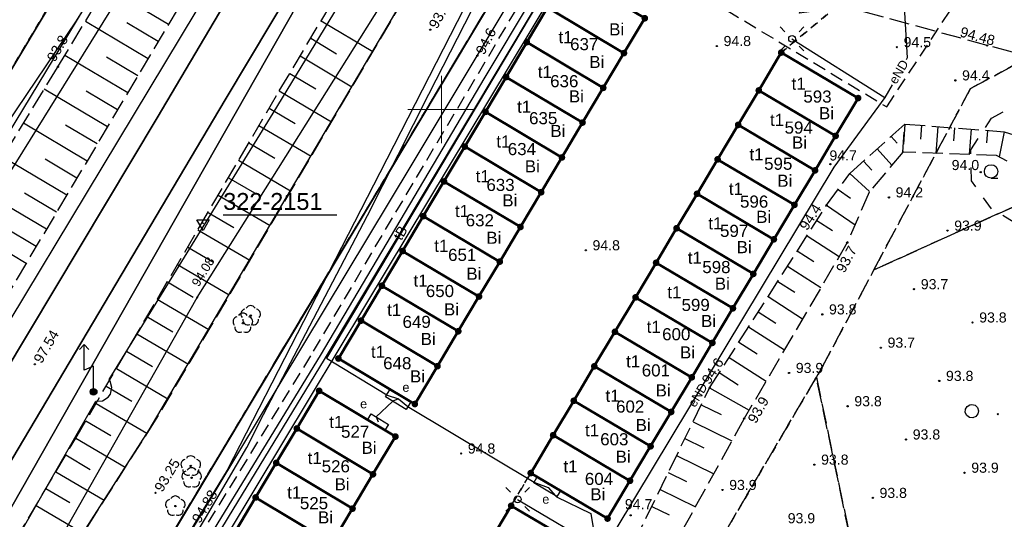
# Model space of a CAD drawing. Extents: x 7487544 to 7487849, y 5781015 to 5781265.
# Tile 8 of 13: x 7487619 to 7487692, y 5781170 to 5781207. Entities that reach past the tile are written whole.
import ezdxf

# ---------------------------------------------------------------- set-up
doc = ezdxf.new("R2010")
doc.units = 0
doc.header["$MEASUREMENT"] = 0
for name, pattern in [('4001', [0]), ('4002', [2, 1, -1]), ('4003', [3, 2, -1]), ('4004', [4, 3, -1]), ('4010', [5, 3, -2]), ('4216', [0]), ('4511', [4, 3, -1]), ('4521', [0]), ('4751', [0]), ('4761', [0]), ('4764', [3, 2, -1])]:
    doc.linetypes.add(name, pattern=pattern)
doc.layers.get('0').update_dxf_attribs({"linetype": 'CONTINUOUS'})
for name, color, linetype in [('1114', 7, 'CONTINUOUS'), ('1246', 7, 'CONTINUOUS'), ('1361', 7, 'CONTINUOUS'), ('1363', 250, 'CONTINUOUS'), ('1422', 104, 'CONTINUOUS'), ('1434', 7, 'CONTINUOUS'), ('1526', 7, 'CONTINUOUS'), ('1756', 40, 'CONTINUOUS'), ('1811', 7, 'CONTINUOUS'), ('1812', 7, 'CONTINUOUS'), ('4511', 7, 'CONTINUOUS'), ('4521', 7, 'CONTINUOUS'), ('4751', 40, 'CONTINUOUS'), ('4761', 1, 'CONTINUOUS'), ('4764', 1, 'CONTINUOUS'), ('5214', 130, 'CONTINUOUS'), ('5216', 7, 'CONTINUOUS'), ('5220', 82, 'CONTINUOUS'), ('5230', 104, 'CONTINUOUS'), ('5310', 7, 'CONTINUOUS'), ('5434', 104, 'CONTINUOUS'), ('5515', 7, 'CONTINUOUS'), ('5722', 14, 'CONTINUOUS'), ('5763', 1, 'CONTINUOUS'), ('5852', 8, 'CONTINUOUS'), ('6110', 7, 'CONTINUOUS'), ('6216', 7, 'CONTINUOUS'), ('6230', 7, 'CONTINUOUS'), ('6302', 7, 'CONTINUOUS'), ('6751', 7, 'CONTINUOUS'), ('6760', 7, 'CONTINUOUS'), ('6761', 7, 'CONTINUOUS'), ('6801', 7, 'CONTINUOUS'), ('6802', 7, 'CONTINUOUS')]:
    doc.layers.add(name, color=color, linetype=linetype)
doc.styles.get("Standard").update_dxf_attribs({"font": 'arial.ttf'})

# ---------------------------------------------------------------- blocks, each defined once
blk = doc.blocks.new('1363')
at = {"layer": '1363', "color": 250, "linetype": 'Continuous'}
for p, q in [((-1.06, 1.06), (-1.77, 1.77)), ((1.06, 1.06), (1.77, 1.77)), ((-1.06, -1.06), (-1.77, -1.77)), ((1.06, -1.06), (1.77, -1.77))]:
    blk.add_line(p, q, dxfattribs=at)
blk.add_circle((0, 0), 0.5, dxfattribs=at)
blk = doc.blocks.new('1361')
at = {"layer": '1361', "color": 7, "linetype": 'Continuous'}
blk.add_circle((0, 0), 0.5, dxfattribs=at)
blk = doc.blocks.new('1756')
at = {"layer": '1756', "color": 40, "linetype": 'Continuous'}
blk.add_circle((0, 0), 0.09, dxfattribs=at)
blk = doc.blocks.new('1526')
at = {"true_color": 0xfefefe}
h = blk.add_hatch(color=7, dxfattribs=at)
h.dxf.hatch_style = 1
edge = h.paths.add_edge_path()
edge.add_arc((0, 0), 0.5, 0, 360)
for p, q in [((-1.4, 7), (-2.11, 6.29)), ((0, 3.8), (-1.4, 3.2))]:
    blk.add_line(p, q)
for points in [[(-1.4, 7), (-0.69, 6.29)], [(-1.4, 3.2), (-1.4, 7)], [(0, 0), (0, 3.8)]]:
    blk.add_lwpolyline(points)
blk.add_circle((0, 0), 0.5)
blk = doc.blocks.new('1811')
at = {"layer": '1811', "color": 7, "linetype": 'Continuous'}
blk.add_circle((0, 0), 0.09, dxfattribs=at)
blk = doc.blocks.new('1422')
at = {"layer": '1422', "color": 96, "linetype": 'Continuous', "true_color": 0x008000}
blk.add_circle((0, 0), 0.1, dxfattribs=at)
for centre, start, end in [((0, 0.75), 30.19, 149.77), ((-0.71, 0.23), 102.5, 221.75), ((0.71, 0.23), 318.3, 77.49), ((-0.44, -0.61), 174.33, 293.45), ((0.44, -0.61), 246.24, 5.74)]:
    blk.add_arc(centre, 0.75, start, end, dxfattribs=at)
blk = doc.blocks.new('1434')
at = {"layer": '1434', "color": 0, "linetype": 'Continuous'}
blk.add_line((0, -1), (1, -1), dxfattribs=at)
blk.add_circle((0, 0), 1, dxfattribs=at)
blk = doc.blocks.new('1246')
at = {"linetype": 'Continuous', "true_color": 0xfeffff}
h = blk.add_hatch(color=7, dxfattribs=at)
h.dxf.hatch_style = 1
h.paths.add_polyline_path([(-0.25, 0, 1), (0.25, 0, 1)])
at = {"linetype": 'Continuous', "lineweight": 0}
h = blk.add_hatch(color=0, dxfattribs=at)
edge = h.paths.add_edge_path()
edge.add_arc((0, 0), 0.045, 0, 360)
blk = doc.blocks.new('1812')
at = {"layer": '1812', "color": 7, "linetype": 'Continuous'}
blk.add_circle((0, 0), 0.09, dxfattribs=at)
blk = doc.blocks.new('1114')
at = {"layer": '1114', "color": 7, "linetype": 'Continuous'}
for p, q in [((-0.91, 0.52), (0.91, 0.52)), ((0, -1.05), (-0.91, 0.52)), ((0.91, 0.52), (0, -1.05))]:
    blk.add_line(p, q, dxfattribs=at)
blk.add_circle((0, 0), 0.05, dxfattribs=at)
blk.add_arc((0, 0), 1.25, 90, 90, dxfattribs=at)

msp = doc.modelspace()

# ---------------------------------------------------------------- linework, layer by layer
at = {"linetype": 'Continuous', "lineweight": 18, "ltscale": 0.5}
for points in [[(7487650, 5781197.5), (7487650, 5781200), (7487650, 5781202.5)], [(7487647.5, 5781200), (7487650, 5781200), (7487652.5, 5781200)]]:
    msp.add_lwpolyline(points, dxfattribs=at)
at = {"layer": '4511', "color": 7, "linetype": '4511', "ltscale": 0.5}
msp.add_lwpolyline([(7487698.21, 5781202.689), (7487690.545, 5781204.763), (7487680.005, 5781207.635), (7487676.587, 5781207.145), (7487680.394, 5781215.013), (7487682.141, 5781212.084), (7487688.392, 5781209.549), (7487694.966, 5781209.043)], dxfattribs=at)
at = {"layer": '4521', "color": 7, "linetype": '4521', "lineweight": 35}
for points in [[(7487660.086, 5781251.871), (7487649.08, 5781233.379), (7487640.846, 5781219.648), (7487628.857, 5781199.373), (7487585.03, 5781126.203), (7487557.347, 5781079.738)], [(7487664.53, 5781251.896), (7487663.386, 5781249.982), (7487633.91, 5781200.711), (7487604.384, 5781151.011), (7487585.996, 5781120.608), (7487579.39, 5781109.219), (7487559.534, 5781076.173)]]:
    msp.add_lwpolyline(points, dxfattribs=at)
at = {"layer": '4751', "color": 30, "linetype": '4751', "true_color": 0xff9100}
for points in [[(7487562.711, 5781072.775), (7487579.318, 5781099.625), (7487588.965, 5781113.316), (7487610.277, 5781148.081), (7487631.831, 5781186.04), (7487651.053, 5781216.604), (7487668.994, 5781246.81), (7487672.033, 5781251.772)], [(7487609.301, 5781170.063), (7487609.765, 5781170.846), (7487631.77, 5781207.273), (7487642.516, 5781225.341), (7487651.409, 5781240.214), (7487658.284, 5781251.73)], [(7487583.267, 5781083.903), (7487600.972, 5781115.056), (7487614.96, 5781138.247), (7487621.2, 5781148.481), (7487626.874, 5781157.683), (7487634.151, 5781169.722), (7487641.306, 5781181.443), (7487662.373, 5781216.628), (7487673.625, 5781235.315), (7487678.867, 5781244.046), (7487683.31, 5781251.585)], [(7487590.392, 5781095.702), (7487594.927, 5781103.439), (7487604.733, 5781119.482), (7487627.917, 5781158.174), (7487644.366, 5781185.497), (7487664.341, 5781218.674), (7487664.776, 5781219.407)]]:
    msp.add_lwpolyline(points, dxfattribs=at)
at = {"layer": '4761', "color": 1, "linetype": '4761'}
for points in [[(7487585.339, 5781111.651), (7487601.955, 5781139.376), (7487624.317, 5781178.347), (7487624.811, 5781178.377), (7487625.229, 5781178.642), (7487625.39, 5781178.87), (7487625.5, 5781179.352), (7487625.364, 5781179.828), (7487625.285, 5781179.943), (7487637.495, 5781199.739), (7487648.846, 5781218.426), (7487662.086, 5781240.401), (7487668.905, 5781251.823)], [(7487553.413, 5781089.236), (7487558.241, 5781097.561), (7487565.898, 5781111.262), (7487570.546, 5781119.352), (7487578.093, 5781131.823), (7487587.949, 5781148.265), (7487595.976, 5781161.777), (7487605.653, 5781178.481), (7487610.002, 5781186.333), (7487613.151, 5781192.234), (7487622.868, 5781206.584), (7487625.607, 5781211.024), (7487628.575, 5781215.953), (7487632.503, 5781223.271), (7487636.541, 5781228.94), (7487642.099, 5781237.838), (7487650.93, 5781251.067)], [(7487620.889, 5781150.546), (7487623.974, 5781155.568), (7487632.464, 5781169.654), (7487635.52, 5781174.907), (7487636.765, 5781177.356), (7487644.49, 5781192.133), (7487649.045, 5781201.133), (7487660.786, 5781224.084), (7487663.728, 5781229.56), (7487667.704, 5781236.905), (7487675.539, 5781251.714)], [(7487625.651, 5781156.646), (7487628.085, 5781160.65), (7487641.001, 5781181.743), (7487653.229, 5781202.392), (7487660.116, 5781213.909), (7487661.079, 5781215.752), (7487663.495, 5781220.076), (7487667.169, 5781226.215), (7487671.271, 5781233.077), (7487671.484, 5781233.234), (7487676.361, 5781241.484), (7487676.5, 5781241.605), (7487682.44, 5781251.599)], [(7487585.245, 5781143.719), (7487616.011, 5781195.284), (7487625.214, 5781210.474), (7487636.979, 5781231.775), (7487647.496, 5781249.79), (7487647.669, 5781250.074)], [(7487669.383, 5781241.205), (7487662.372, 5781228.299), (7487658.477, 5781220.849), (7487645.397, 5781195.287), (7487634.052, 5781173.219), (7487625.55, 5781159.259), (7487616.625, 5781144.537), (7487611.387, 5781136.003), (7487606.912, 5781128.629), (7487600.642, 5781117.84)], [(7487590.592, 5781150.834), (7487605.014, 5781174.581), (7487635.333, 5781223.351), (7487644.675, 5781239.077)], [(7487662.729, 5781217.593), (7487660.507, 5781213.563), (7487641.44, 5781181.524), (7487645.925, 5781178.82), (7487645.961, 5781178.798), (7487646.785, 5781178.502), (7487647.498, 5781177.943), (7487647.566, 5781177.89), (7487656.874, 5781172.321), (7487656.923, 5781172.292), (7487657.052, 5781172.245), (7487657.916, 5781171.933), (7487658.457, 5781171.314), (7487658.508, 5781171.256), (7487658.546, 5781171.238), (7487661.085, 5781170.01), (7487661.635, 5781166.651)], [(7487687.495, 5781213.059), (7487684.322, 5781208.487), (7487684.594, 5781203.834), (7487684.518, 5781203.7)], [(7487676.038, 5781205.251), (7487682.932, 5781200.893)], [(7487683.471, 5781201.846), (7487682.932, 5781200.893), (7487679.145, 5781195.713), (7487661.635, 5781166.651), (7487647.579, 5781142.994), (7487646.364, 5781140.951), (7487630.318, 5781114.151), (7487625.244, 5781105.494)], [(7487646.785, 5781178.502), (7487646.381, 5781178.339), (7487646.353, 5781178.328), (7487645.134, 5781177.182), (7487645.126, 5781177.175), (7487645.282, 5781176.798)], [(7487655.647, 5781171.049), (7487662.011, 5781167.27)]]:
    msp.add_lwpolyline(points, dxfattribs=at)
at = {"layer": '4764', "color": 1, "linetype": '4764', "ltscale": 0.5}
msp.add_lwpolyline([(7487627.974, 5781161.676), (7487640.49, 5781182.051), (7487646.598, 5781192.37), (7487659.652, 5781214.325), (7487683.081, 5781200.198), (7487688.299, 5781208.117), (7487688.548, 5781212.457), (7487691.118, 5781214.237), (7487693.207, 5781217.727), (7487700.504, 5781230.166), (7487703.672, 5781235.046), (7487703.962, 5781236.036), (7487704.672, 5781237.186), (7487705.831, 5781238.376), (7487707.331, 5781240.676), (7487708.57, 5781243.356), (7487713.339, 5781251.088)], dxfattribs=at)
at = {"layer": '5214', "color": 7, "linetype": '4010', "lineweight": 35, "ltscale": 0.5}
for points in [[(7487679.81, 5781251.643), (7487667.23, 5781230.64), (7487587.4, 5781097.42), (7487569.383, 5781067.434)], [(7487569.383, 5781067.434), (7487587.4, 5781097.42), (7487667.23, 5781230.64), (7487679.81, 5781251.643)]]:
    msp.add_lwpolyline(points, dxfattribs=at)
at = {"layer": '5216', "color": 7, "linetype": '4216'}
for points in [[(7487664.351, 5781251.899), (7487562.516, 5781072.984)], [(7487562.516, 5781072.984), (7487664.351, 5781251.899)], [(7487764.501, 5781247.902), (7487714.69, 5781161.49), (7487712.48, 5781162.76), (7487652.99, 5781059.7), (7487651.02, 5781060.84), (7487606.7, 5781086.33), (7487596.48, 5781092.21), (7487590.35, 5781095.73), (7487587.4, 5781097.42), (7487667.23, 5781230.64), (7487679.81, 5781251.643)], [(7487679.81, 5781251.643), (7487667.23, 5781230.64), (7487587.4, 5781097.42)], [(7487645.775, 5781249.316), (7487643.15, 5781244.94), (7487591.07, 5781158), (7487552.698, 5781093.761)], [(7487552.698, 5781093.761), (7487591.07, 5781158), (7487643.15, 5781244.94), (7487645.775, 5781249.316)], [(7487665.1, 5781206.78), (7487663.55, 5781204.19), (7487657.87, 5781207.58), (7487659.42, 5781210.17), (7487665.1, 5781206.78)], [(7487663.55, 5781204.19), (7487662.01, 5781201.61), (7487656.33, 5781205), (7487657.87, 5781207.58), (7487663.55, 5781204.19)], [(7487662.01, 5781201.61), (7487660.47, 5781199.03), (7487654.79, 5781202.41), (7487656.33, 5781205), (7487662.01, 5781201.61)], [(7487680.95, 5781200.85), (7487679.28, 5781198.04), (7487673.57, 5781201.42), (7487675.24, 5781204.23), (7487680.95, 5781200.85)], [(7487660.47, 5781199.03), (7487658.94, 5781196.44), (7487653.26, 5781199.83), (7487654.79, 5781202.41), (7487660.47, 5781199.03)], [(7487679.28, 5781198.04), (7487677.75, 5781195.48), (7487672.04, 5781198.86), (7487673.57, 5781201.42), (7487679.28, 5781198.04)], [(7487658.94, 5781196.44), (7487657.4, 5781193.86), (7487651.72, 5781197.25), (7487653.26, 5781199.83), (7487658.94, 5781196.44)], [(7487677.75, 5781195.48), (7487676.22, 5781192.92), (7487670.51, 5781196.3), (7487672.04, 5781198.86), (7487677.75, 5781195.48)], [(7487655.86, 5781191.28), (7487650.18, 5781194.66), (7487651.72, 5781197.25), (7487657.4, 5781193.86), (7487655.86, 5781191.28)], [(7487676.22, 5781192.92), (7487674.69, 5781190.36), (7487668.98, 5781193.74), (7487670.51, 5781196.3), (7487676.22, 5781192.92)], [(7487655.86, 5781191.28), (7487654.32, 5781188.7), (7487648.64, 5781192.08), (7487650.18, 5781194.66), (7487655.86, 5781191.28)], [(7487674.69, 5781190.36), (7487673.16, 5781187.79), (7487667.46, 5781191.18), (7487668.98, 5781193.74), (7487674.69, 5781190.36)], [(7487654.32, 5781188.7), (7487652.78, 5781186.11), (7487647.1, 5781189.49), (7487648.64, 5781192.08), (7487654.32, 5781188.7)], [(7487673.16, 5781187.79), (7487671.65, 5781185.24), (7487665.94, 5781188.62), (7487667.46, 5781191.18), (7487673.16, 5781187.79)], [(7487652.78, 5781186.11), (7487651.24, 5781183.53), (7487645.56, 5781186.91), (7487647.1, 5781189.49), (7487652.78, 5781186.11)], [(7487671.65, 5781185.24), (7487670.12, 5781182.67), (7487664.41, 5781186.05), (7487665.94, 5781188.62), (7487671.65, 5781185.24)], [(7487651.24, 5781183.53), (7487649.69, 5781180.94), (7487644.01, 5781184.32), (7487645.56, 5781186.91), (7487651.24, 5781183.53)], [(7487670.12, 5781182.67), (7487668.59, 5781180.11), (7487662.88, 5781183.49), (7487664.41, 5781186.05), (7487670.12, 5781182.67)], [(7487649.69, 5781180.94), (7487648.01, 5781178.13), (7487642.33, 5781181.51), (7487644.01, 5781184.32), (7487649.69, 5781180.94)], [(7487668.59, 5781180.11), (7487667.06, 5781177.54), (7487661.35, 5781180.93), (7487662.88, 5781183.49), (7487668.59, 5781180.11)], [(7487667.06, 5781177.54), (7487665.53, 5781174.99), (7487659.82, 5781178.37), (7487661.35, 5781180.93), (7487667.06, 5781177.54)], [(7487646.57, 5781175.71), (7487644.9, 5781172.91), (7487639.24, 5781176.31), (7487640.9, 5781179.11), (7487646.57, 5781175.71)], [(7487665.53, 5781174.99), (7487664, 5781172.43), (7487658.29, 5781175.81), (7487659.82, 5781178.37), (7487665.53, 5781174.99)], [(7487644.9, 5781172.91), (7487643.38, 5781170.36), (7487637.71, 5781173.75), (7487639.24, 5781176.31), (7487644.9, 5781172.91)], [(7487664, 5781172.43), (7487662.33, 5781169.62), (7487656.62, 5781173), (7487658.29, 5781175.81), (7487664, 5781172.43)], [(7487643.38, 5781170.36), (7487641.85, 5781167.8), (7487636.18, 5781171.19), (7487637.71, 5781173.75), (7487643.38, 5781170.36)], [(7487641.85, 5781167.8), (7487640.32, 5781165.24), (7487634.65, 5781168.63), (7487636.18, 5781171.19), (7487641.85, 5781167.8)], [(7487660.88, 5781167.19), (7487659.24, 5781164.44), (7487653.53, 5781167.82), (7487655.17, 5781170.57), (7487660.88, 5781167.19)]]:
    msp.add_lwpolyline(points, dxfattribs=at)
at = {"layer": '5220', "color": 96, "linetype": '4004', "ltscale": 0.5, "true_color": 0x008000}
for points in [[(7487763.28, 5781182.84), (7487716.91, 5781203.79), (7487682.13, 5781188.1), (7487689.31, 5781201.57), (7487694.25, 5781204.2), (7487725.37, 5781210.61), (7487737.15, 5781212.77), (7487743.95, 5781212.19), (7487757.51, 5781211.01), (7487778.65, 5781209.76), (7487763.28, 5781182.84)], [(7487737.05, 5781136.9), (7487718.6, 5781104.61), (7487690.64, 5781118.05), (7487709.92, 5781151.43), (7487709.14, 5781151.85), (7487714.69, 5781161.49), (7487712.48, 5781162.76), (7487689.76, 5781123.41), (7487677.85, 5781180.13), (7487678.23, 5781180.76), (7487682.13, 5781188.1), (7487716.91, 5781203.79), (7487763.28, 5781182.84), (7487737.05, 5781136.9)], [(7487689.76, 5781123.41), (7487671.81, 5781092.3), (7487647.96, 5781129.34), (7487653.92, 5781139.47), (7487677.85, 5781180.13), (7487689.76, 5781123.41)]]:
    msp.add_lwpolyline(points, dxfattribs=at)
at = {"layer": '5230', "color": 104, "linetype": '4002', "ltscale": 0.5}
for points in [[(7487679.81, 5781251.643), (7487667.23, 5781230.64), (7487659.05, 5781216.99), (7487658.18, 5781215.55), (7487587.4, 5781097.42), (7487569.383, 5781067.434)], [(7487552.698, 5781093.761), (7487591.07, 5781158), (7487643.15, 5781244.94), (7487645.775, 5781249.316)], [(7487645.775, 5781249.316), (7487643.15, 5781244.94), (7487591.07, 5781158), (7487552.698, 5781093.761)], [(7487587.4, 5781097.42), (7487658.18, 5781215.55), (7487658.18, 5781215.55), (7487661.78, 5781214.19), (7487679.35, 5781207.64), (7487675.24, 5781204.23), (7487673.57, 5781201.42), (7487672.04, 5781198.86), (7487670.51, 5781196.3), (7487668.98, 5781193.74), (7487667.46, 5781191.18), (7487665.94, 5781188.62), (7487664.41, 5781186.05), (7487662.88, 5781183.49), (7487661.35, 5781180.93), (7487659.82, 5781178.37), (7487658.29, 5781175.81), (7487656.62, 5781173), (7487655.17, 5781170.57), (7487653.53, 5781167.82)], [(7487653.92, 5781139.47), (7487677.85, 5781180.13), (7487678.23, 5781180.76), (7487682.13, 5781188.1), (7487689.31, 5781201.57), (7487694.25, 5781204.2), (7487725.37, 5781210.61), (7487737.15, 5781212.77), (7487743.95, 5781212.19)], [(7487743.95, 5781212.19), (7487737.15, 5781212.77), (7487725.37, 5781210.61), (7487694.25, 5781204.2), (7487689.31, 5781201.57), (7487682.13, 5781188.1), (7487678.23, 5781180.76), (7487677.85, 5781180.13), (7487653.92, 5781139.47)], [(7487657.4, 5781193.86), (7487655.86, 5781191.28), (7487654.32, 5781188.7), (7487652.78, 5781186.11), (7487651.24, 5781183.53), (7487649.69, 5781180.94), (7487648.01, 5781178.13), (7487642.33, 5781181.51), (7487644.01, 5781184.32), (7487645.56, 5781186.91), (7487647.1, 5781189.49), (7487648.64, 5781192.08), (7487650.18, 5781194.66), (7487651.72, 5781197.25), (7487653.26, 5781199.83), (7487654.79, 5781202.41), (7487656.33, 5781205), (7487657.87, 5781207.58)], [(7487657.87, 5781207.58), (7487656.33, 5781205), (7487654.79, 5781202.41), (7487653.26, 5781199.83), (7487651.72, 5781197.25), (7487650.18, 5781194.66), (7487648.64, 5781192.08), (7487647.1, 5781189.49), (7487645.56, 5781186.91), (7487644.01, 5781184.32), (7487642.33, 5781181.51), (7487648.01, 5781178.13), (7487649.69, 5781180.94), (7487651.24, 5781183.53), (7487652.78, 5781186.11), (7487654.32, 5781188.7), (7487655.86, 5781191.28), (7487657.4, 5781193.86), (7487658.94, 5781196.44), (7487660.47, 5781199.03), (7487662.01, 5781201.61), (7487663.55, 5781204.19), (7487665.1, 5781206.78)], [(7487660.88, 5781167.19), (7487655.17, 5781170.57), (7487656.62, 5781173), (7487662.33, 5781169.62), (7487664, 5781172.43), (7487665.53, 5781174.99), (7487667.06, 5781177.54), (7487668.59, 5781180.11), (7487670.12, 5781182.67), (7487671.65, 5781185.24), (7487673.16, 5781187.79), (7487674.69, 5781190.36), (7487676.22, 5781192.92), (7487677.75, 5781195.48), (7487679.28, 5781198.04), (7487680.95, 5781200.85), (7487675.24, 5781204.23), (7487679.35, 5781207.64)], [(7487665.1, 5781206.78), (7487663.55, 5781204.19), (7487662.01, 5781201.61), (7487660.47, 5781199.03), (7487658.94, 5781196.44), (7487657.4, 5781193.86)], [(7487671.65, 5781185.24), (7487670.12, 5781182.67), (7487668.59, 5781180.11), (7487667.06, 5781177.54), (7487665.53, 5781174.99), (7487664, 5781172.43), (7487662.33, 5781169.62), (7487656.62, 5781173), (7487658.29, 5781175.81), (7487659.82, 5781178.37), (7487661.35, 5781180.93), (7487662.88, 5781183.49), (7487664.41, 5781186.05), (7487665.94, 5781188.62), (7487667.46, 5781191.18), (7487668.98, 5781193.74), (7487670.51, 5781196.3), (7487672.04, 5781198.86), (7487673.57, 5781201.42), (7487675.24, 5781204.23), (7487680.95, 5781200.85), (7487679.28, 5781198.04), (7487677.75, 5781195.48), (7487676.22, 5781192.92), (7487674.69, 5781190.36), (7487673.16, 5781187.79), (7487671.65, 5781185.24)], [(7487634.65, 5781168.63), (7487636.18, 5781171.19), (7487637.71, 5781173.75), (7487639.24, 5781176.31), (7487640.9, 5781179.11), (7487646.57, 5781175.71), (7487644.9, 5781172.91), (7487643.38, 5781170.36), (7487641.85, 5781167.8)], [(7487654.63, 5781156.71), (7487653.09, 5781154.14), (7487651.55, 5781151.56), (7487650.02, 5781148.98), (7487648.48, 5781146.41), (7487646.84, 5781143.66), (7487641.13, 5781147.04), (7487642.77, 5781149.79), (7487644.31, 5781152.36), (7487645.84, 5781154.94), (7487647.38, 5781157.52), (7487648.92, 5781160.09), (7487650.46, 5781162.67), (7487651.99, 5781165.25), (7487653.53, 5781167.82), (7487655.17, 5781170.57), (7487660.88, 5781167.19), (7487659.24, 5781164.44), (7487657.7, 5781161.87), (7487656.17, 5781159.29), (7487654.63, 5781156.71)]]:
    msp.add_lwpolyline(points, dxfattribs=at)
at = {"layer": '5310', "color": 7, "linetype": '4001', "lineweight": 50}
for points in [[(7487665.103, 5781206.777), (7487663.553, 5781204.187), (7487657.873, 5781207.577), (7487659.423, 5781210.166), (7487665.103, 5781206.777)], [(7487663.553, 5781204.187), (7487662.014, 5781201.608), (7487656.334, 5781204.997), (7487657.873, 5781207.577), (7487663.553, 5781204.187)], [(7487662.014, 5781201.608), (7487660.475, 5781199.028), (7487654.795, 5781202.408), (7487656.334, 5781204.997), (7487662.014, 5781201.608)], [(7487680.951, 5781200.848), (7487679.282, 5781198.038), (7487673.572, 5781201.417), (7487675.242, 5781204.227), (7487680.951, 5781200.848)], [(7487660.475, 5781199.028), (7487658.935, 5781196.439), (7487653.256, 5781199.829), (7487654.795, 5781202.408), (7487660.475, 5781199.028)], [(7487679.282, 5781198.038), (7487677.753, 5781195.478), (7487672.043, 5781198.858), (7487673.572, 5781201.417), (7487679.282, 5781198.038)], [(7487658.935, 5781196.439), (7487657.396, 5781193.859), (7487651.716, 5781197.249), (7487653.256, 5781199.829), (7487658.935, 5781196.439)], [(7487677.753, 5781195.478), (7487676.223, 5781192.918), (7487670.514, 5781196.298), (7487672.043, 5781198.858), (7487677.753, 5781195.478)], [(7487657.396, 5781193.859), (7487655.857, 5781191.28), (7487650.177, 5781194.66), (7487651.716, 5781197.249), (7487657.396, 5781193.859)], [(7487676.223, 5781192.918), (7487674.694, 5781190.359), (7487668.984, 5781193.738), (7487670.514, 5781196.298), (7487676.223, 5781192.918)], [(7487655.857, 5781191.28), (7487654.317, 5781188.7), (7487648.638, 5781192.08), (7487650.177, 5781194.66), (7487655.857, 5781191.28)], [(7487674.694, 5781190.359), (7487673.165, 5781187.789), (7487667.455, 5781191.179), (7487668.984, 5781193.738), (7487674.694, 5781190.359)], [(7487654.317, 5781188.7), (7487652.778, 5781186.11), (7487647.098, 5781189.491), (7487648.638, 5781192.08), (7487654.317, 5781188.7)], [(7487673.165, 5781187.789), (7487671.645, 5781185.239), (7487665.936, 5781188.619), (7487667.455, 5781191.179), (7487673.165, 5781187.789)], [(7487652.778, 5781186.11), (7487651.239, 5781183.53), (7487645.559, 5781186.911), (7487647.098, 5781189.491), (7487652.778, 5781186.11)], [(7487671.645, 5781185.239), (7487670.116, 5781182.669), (7487664.406, 5781186.049), (7487665.936, 5781188.619), (7487671.645, 5781185.239)], [(7487651.239, 5781183.53), (7487649.689, 5781180.94), (7487644.01, 5781184.321), (7487645.559, 5781186.911), (7487651.239, 5781183.53)], [(7487670.116, 5781182.669), (7487668.587, 5781180.109), (7487662.877, 5781183.489), (7487664.406, 5781186.049), (7487670.116, 5781182.669)], [(7487649.689, 5781180.94), (7487648.01, 5781178.13), (7487642.33, 5781181.511), (7487644.01, 5781184.321), (7487649.689, 5781180.94)], [(7487668.587, 5781180.109), (7487667.057, 5781177.539), (7487661.348, 5781180.93), (7487662.877, 5781183.489), (7487668.587, 5781180.109)], [(7487667.057, 5781177.539), (7487665.528, 5781174.989), (7487659.818, 5781178.37), (7487661.348, 5781180.93), (7487667.057, 5781177.539)], [(7487646.57, 5781175.71), (7487644.901, 5781172.91), (7487639.241, 5781176.31), (7487640.901, 5781179.111), (7487646.57, 5781175.71)], [(7487665.528, 5781174.989), (7487663.998, 5781172.429), (7487658.289, 5781175.81), (7487659.818, 5781178.37), (7487665.528, 5781174.989)], [(7487644.901, 5781172.91), (7487643.381, 5781170.359), (7487637.712, 5781173.75), (7487639.241, 5781176.31), (7487644.901, 5781172.91)], [(7487663.998, 5781172.429), (7487662.329, 5781169.619), (7487656.619, 5781173), (7487658.289, 5781175.81), (7487663.998, 5781172.429)], [(7487643.381, 5781170.359), (7487641.852, 5781167.799), (7487636.182, 5781171.189), (7487637.712, 5781173.75), (7487643.381, 5781170.359)], [(7487641.852, 5781167.799), (7487640.322, 5781165.238), (7487634.653, 5781168.628), (7487636.182, 5781171.189), (7487641.852, 5781167.799)], [(7487660.88, 5781167.189), (7487659.24, 5781164.439), (7487653.531, 5781167.819), (7487655.17, 5781170.57), (7487660.88, 5781167.189)]]:
    msp.add_lwpolyline(points, dxfattribs=at)
at = {"layer": '5434', "color": 96, "linetype": '4002', "true_color": 0x008000}
msp.add_lwpolyline([(7487690.86, 5781199.35), (7487692.66, 5781200.34), (7487695.15, 5781200.28), (7487696.81, 5781199.7), (7487697.81, 5781198.02), (7487697.9, 5781195.02), (7487697.23, 5781193.54), (7487696.05, 5781192.44), (7487694.33, 5781191.6), (7487692.55, 5781191.61), (7487690.86, 5781192.63), (7487689.37, 5781194.7), (7487689.32, 5781197), (7487690.86, 5781199.35)], dxfattribs=at)
at = {"layer": '5515', "color": 7, "linetype": '4001'}
msp.add_lwpolyline([(7487562.622, 5781072.87), (7487570.837, 5781085.616), (7487582.827, 5781104.13), (7487597.687, 5781128.523), (7487628.264, 5781176.212), (7487658.07, 5781226.659), (7487664.323, 5781223.527), (7487647.723, 5781195.827), (7487631.694, 5781169.216), (7487600.29, 5781119.431), (7487567.77, 5781068.586)], dxfattribs=at)
at = {"layer": '5722', "color": 36, "linetype": '4003', "true_color": 0x803300}
msp.add_lwpolyline([(7487689.398, 5781178.099), (7487689.638, 5781178.038), (7487689.819, 5781177.869), (7487689.897, 5781177.634), (7487689.853, 5781177.391), (7487689.697, 5781177.198), (7487689.469, 5781177.104), (7487689.223, 5781177.131), (7487689.02, 5781177.272), (7487688.909, 5781177.494), (7487688.919, 5781177.741), (7487689.045, 5781177.953), (7487689.258, 5781178.079), (7487689.398, 5781178.099)], dxfattribs=at)
at = {"layer": '5763', "color": 1, "linetype": '4001'}
for points in [[(7487645.835, 5781178.673), (7487646.172, 5781179.224), (7487647.718, 5781178.303), (7487647.37, 5781177.734), (7487645.835, 5781178.673)], [(7487644.512, 5781176.976), (7487644.773, 5781177.403), (7487646.052, 5781176.62), (7487645.791, 5781176.193), (7487644.512, 5781176.976)], [(7487658.823, 5781171.677), (7487658.563, 5781171.25), (7487656.853, 5781172.287), (7487657.11, 5781172.709), (7487658.823, 5781171.677)]]:
    msp.add_lwpolyline(points, dxfattribs=at)
at = {"layer": '5852', "color": 7, "linetype": '4001'}
for p, q in [((7487629.695, 5781206.311), (7487625.061, 5781209.074)), ((7487628.184, 5781203.776), (7487623.534, 5781206.549)), ((7487628.939, 5781205.043), (7487626.618, 5781206.427)), ((7487641.053, 5781206.591), (7487644.879, 5781204.303)), ((7487640.275, 5781205.29), (7487642.192, 5781204.143)), ((7487626.673, 5781201.242), (7487622.006, 5781204.024)), ((7487627.428, 5781202.509), (7487625.099, 5781203.898)), ((7487639.496, 5781203.988), (7487643.338, 5781201.691)), ((7487638.718, 5781202.687), (7487640.643, 5781201.536)), ((7487625.162, 5781198.707), (7487620.471, 5781201.504)), ((7487625.917, 5781199.974), (7487623.579, 5781201.368)), ((7487637.94, 5781201.385), (7487641.806, 5781199.095)), ((7487637.184, 5781200.096), (7487639.12, 5781198.96)), ((7487623.651, 5781196.173), (7487618.931, 5781198.987)), ((7487624.406, 5781197.44), (7487622.053, 5781198.843)), ((7487636.427, 5781198.806), (7487640.296, 5781196.536)), ((7487685.658, 5781198.825), (7487685.58, 5781197.806)), ((7487686.887, 5781198.73), (7487686.733, 5781196.745)), ((7487688.115, 5781198.635), (7487688.04, 5781197.669)), ((7487689.343, 5781198.54), (7487689.198, 5781196.66)), ((7487690.572, 5781198.445), (7487690.501, 5781197.531)), ((7487691.8, 5781198.35), (7487691.438, 5781196.483)), ((7487683.404, 5781198.004), (7487683.844, 5781197.511)), ((7487635.671, 5781197.517), (7487637.604, 5781196.383)), ((7487682.378, 5781197.089), (7487683.462, 5781195.874)), ((7487622.14, 5781193.638), (7487617.391, 5781196.469)), ((7487622.895, 5781194.905), (7487620.528, 5781196.317)), ((7487634.914, 5781196.228), (7487638.777, 5781193.961)), ((7487681.352, 5781196.174), (7487681.959, 5781195.494)), ((7487634.158, 5781194.938), (7487636.087, 5781193.806)), ((7487680.326, 5781195.258), (7487681.808, 5781193.918)), ((7487620.628, 5781191.104), (7487615.851, 5781193.952)), ((7487679.466, 5781194.073), (7487680.375, 5781193.413)), ((7487621.384, 5781192.371), (7487619.002, 5781193.791)), ((7487633.401, 5781193.649), (7487637.258, 5781191.386)), ((7487678.605, 5781192.889), (7487680.72, 5781191.445)), ((7487632.645, 5781192.36), (7487634.571, 5781191.229)), ((7487677.881, 5781191.759), (7487679.046, 5781191.012)), ((7487619.117, 5781188.569), (7487614.311, 5781191.435)), ((7487619.873, 5781189.836), (7487617.477, 5781191.265)), ((7487631.888, 5781191.07), (7487635.738, 5781188.811)), ((7487677.157, 5781190.629), (7487679.548, 5781189.096)), ((7487631.132, 5781189.781), (7487633.055, 5781188.652)), ((7487676.432, 5781189.499), (7487677.65, 5781188.718)), ((7487630.375, 5781188.491), (7487634.219, 5781186.236)), ((7487675.708, 5781188.369), (7487678.189, 5781186.779)), ((7487629.618, 5781187.202), (7487631.539, 5781186.075)), ((7487674.984, 5781187.239), (7487676.247, 5781186.429)), ((7487628.862, 5781185.913), (7487632.7, 5781183.661)), ((7487674.26, 5781186.109), (7487676.83, 5781184.461)), ((7487628.105, 5781184.623), (7487630.023, 5781183.499)), ((7487673.535, 5781184.979), (7487674.843, 5781184.141)), ((7487672.811, 5781183.849), (7487675.472, 5781182.144)), ((7487627.349, 5781183.334), (7487631.18, 5781181.086)), ((7487672.087, 5781182.719), (7487673.44, 5781181.852)), ((7487626.592, 5781182.045), (7487628.507, 5781180.922)), ((7487671.362, 5781181.589), (7487674.113, 5781179.826)), ((7487625.836, 5781180.755), (7487629.661, 5781178.511)), ((7487670.638, 5781180.459), (7487672.036, 5781179.563)), ((7487625.079, 5781179.466), (7487626.99, 5781178.345)), ((7487669.914, 5781179.329), (7487672.853, 5781177.677)), ((7487624.323, 5781178.177), (7487628.102, 5781175.959)), ((7487669.3, 5781178.072), (7487670.776, 5781177.351)), ((7487623.566, 5781176.887), (7487625.431, 5781175.793)), ((7487668.686, 5781176.814), (7487671.574, 5781175.404)), ((7487622.81, 5781175.598), (7487626.482, 5781173.429)), ((7487668.072, 5781175.557), (7487669.484, 5781174.867)), ((7487622.073, 5781174.349), (7487623.886, 5781173.278)), ((7487667.458, 5781174.3), (7487670.217, 5781172.952)), ((7487621.335, 5781173.101), (7487624.917, 5781170.985)), ((7487666.844, 5781173.042), (7487668.191, 5781172.384)), ((7487620.598, 5781171.852), (7487622.366, 5781170.808)), ((7487666.229, 5781171.785), (7487668.86, 5781170.5)), ((7487619.86, 5781170.604), (7487623.352, 5781168.542)), ((7487665.615, 5781170.528), (7487666.898, 5781169.901))]:
    msp.add_line(p, q, dxfattribs=at)
at = {"layer": '5852', "color": 7, "linetype": '4004', "ltscale": 0.5}
for points in [[(7487561.64, 5781073.921), (7487566.023, 5781081.18), (7487583.536, 5781109), (7487591.836, 5781123.159), (7487622.81, 5781175.598), (7487637.94, 5781201.385), (7487662.842, 5781243.034), (7487668.046, 5781251.838)], [(7487672.86, 5781251.758), (7487666.531, 5781240.999), (7487628.774, 5781177.008), (7487609.379, 5781146.725), (7487589.851, 5781116.324), (7487585.173, 5781107.754), (7487570.837, 5781085.616), (7487562.622, 5781072.87)], [(7487553.996, 5781087.268), (7487554.262, 5781087.724), (7487568.159, 5781111.636), (7487582.635, 5781135.821), (7487601.99, 5781168.726), (7487611.28, 5781186.48), (7487621.49, 5781203.17), (7487629.19, 5781215.9), (7487632.32, 5781221.77), (7487640.3, 5781234.65), (7487647.78, 5781246.66), (7487650.431, 5781251.018)], [(7487656.882, 5781251.621), (7487647.828, 5781236.725), (7487613.073, 5781178.431), (7487586.344, 5781133.753), (7487584.276, 5781129.116), (7487565.398, 5781097.463), (7487555.959, 5781081.984)], [(7487708.73, 5781163.32), (7487704.24, 5781177.55), (7487704.07, 5781182.43), (7487699.83, 5781189.51), (7487695.55, 5781194.27), (7487691.24, 5781196.59), (7487684.27, 5781196.83), (7487684.43, 5781198.92)], [(7487684.43, 5781198.92), (7487691.8, 5781198.35), (7487694.84, 5781197.39), (7487696.76, 5781195.28), (7487700.91, 5781190.28), (7487704.67, 5781183.34), (7487706.12, 5781178.05), (7487709.79, 5781163.33)]]:
    msp.add_lwpolyline(points, dxfattribs=at)
msp.add_lwpolyline([(7487655.781, 5781147.953), (7487651.968, 5781141.322), (7487643.885, 5781129.243), (7487639.122, 5781120.238), (7487633.931, 5781112.775), (7487631.461, 5781114.912), (7487635.386, 5781118.965), (7487648.132, 5781140.88), (7487655.048, 5781152.565), (7487662.545, 5781164.241), (7487669.914, 5781179.329), (7487678.605, 5781192.889), (7487680.326, 5781195.258), (7487684.43, 5781198.92), (7487684.27, 5781196.83), (7487681.769, 5781193.872), (7487680.145, 5781190.115), (7487672.484, 5781177.047), (7487664.448, 5781162.532)], close=True, dxfattribs=at)
at = {"layer": '6110', "color": 7, "linetype": 'Continuous'}
msp.add_line((7487633.77, 5781192.175), (7487642.207, 5781192.175), dxfattribs=at)

# ---------------------------------------------------------------- block references
at = {"layer": '1114', "color": 7, "xscale": 0.5, "yscale": 0.5}
msp.add_blockref('1114', (7487632.27, 5781191.55), dxfattribs=at)
at = {"layer": '1246', "color": 7}
for p in [(7487665.1, 5781206.78), (7487656.33, 5781205), (7487663.55, 5781204.19), (7487675.24, 5781204.23), (7487654.79, 5781202.41), (7487662.01, 5781201.61), (7487673.57, 5781201.42), (7487680.95, 5781200.85), (7487653.26, 5781199.83), (7487660.47, 5781199.03), (7487672.04, 5781198.86), (7487679.28, 5781198.04), (7487651.72, 5781197.25), (7487658.94, 5781196.44), (7487670.51, 5781196.3), (7487677.75, 5781195.48), (7487650.18, 5781194.66), (7487657.4, 5781193.86), (7487668.98, 5781193.74), (7487676.22, 5781192.92), (7487648.64, 5781192.08), (7487655.86, 5781191.28), (7487667.46, 5781191.18), (7487674.69, 5781190.36), (7487647.1, 5781189.49), (7487654.32, 5781188.7), (7487665.94, 5781188.62), (7487673.16, 5781187.79), (7487645.56, 5781186.91), (7487652.78, 5781186.11), (7487664.41, 5781186.05), (7487671.65, 5781185.24), (7487644.01, 5781184.32), (7487651.24, 5781183.53), (7487662.88, 5781183.49), (7487670.12, 5781182.67), (7487642.33, 5781181.51), (7487649.69, 5781180.94), (7487661.35, 5781180.93), (7487668.59, 5781180.11), (7487640.9, 5781179.11), (7487659.82, 5781178.37), (7487648.01, 5781178.13), (7487667.06, 5781177.54), (7487639.24, 5781176.31), (7487646.57, 5781175.71), (7487658.29, 5781175.81), (7487665.53, 5781174.99), (7487637.71, 5781173.75), (7487644.9, 5781172.91), (7487656.62, 5781173), (7487664, 5781172.43), (7487636.18, 5781171.19), (7487643.38, 5781170.36), (7487655.17, 5781170.57), (7487662.33, 5781169.62)]:
    msp.add_blockref('1246', p, dxfattribs=at)
at = {"layer": '1361', "color": 7, "xscale": 0.5, "yscale": 0.5}
for p in [(7487676.041, 5781205.247), (7487655.65, 5781171.05)]:
    msp.add_blockref('1361', p, dxfattribs=at)
at = {"layer": '1363', "color": 250, "xscale": 0.5, "yscale": 0.5}
for p in [(7487676.041, 5781205.247), (7487655.65, 5781171.05)]:
    msp.add_blockref('1363', p, dxfattribs=at)
at = {"layer": '1422', "color": 104, "xscale": 0.5, "yscale": 0.5}
for p in [(7487635.811, 5781184.691), (7487635.231, 5781184.131), (7487631.362, 5781173.529), (7487631.423, 5781172.649), (7487630.213, 5781170.548)]:
    msp.add_blockref('1422', p, dxfattribs=at)
at = {"layer": '1526', "color": 7, "xscale": 0.5, "yscale": 0.5}
msp.add_blockref('1526', (7487624.138, 5781179.037), dxfattribs=at)
at = {"layer": '1756', "color": 30, "true_color": 0xff9100, "xscale": 0.5, "yscale": 0.5}
msp.add_blockref('1756', (7487631.831, 5781186.04), dxfattribs=at)
at = {"layer": '1811', "color": 7, "xscale": 0.5, "yscale": 0.5}
for p in [(7487690.545, 5781204.763), (7487619.772, 5781181.077), (7487628.743, 5781171.528)]:
    msp.add_blockref('1811', p, dxfattribs=at)
at = {"layer": '1812', "color": 7, "xscale": 0.5, "yscale": 0.5}
for p in [(7487649.155, 5781205.927), (7487670.453, 5781204.714), (7487683.833, 5781204.63), (7487652.655, 5781203.998), (7487621.49, 5781203.17), (7487688.177, 5781202.163), (7487678.89, 5781195.944), (7487690.06, 5781195.344), (7487683.24, 5781193.474), (7487678.605, 5781192.889), (7487687.59, 5781191.004), (7487660.714, 5781189.545), (7487680.145, 5781190.115), (7487685.11, 5781186.654), (7487678.29, 5781184.784), (7487689.45, 5781184.184), (7487682.64, 5781182.314), (7487675.82, 5781180.434), (7487669.914, 5781179.329), (7487686.98, 5781179.844), (7487680.17, 5781177.964), (7487672.484, 5781177.047), (7487691.33, 5781177.374), (7487684.51, 5781175.494), (7487651.448, 5781174.45), (7487677.7, 5781173.624), (7487688.86, 5781173.024), (7487670.87, 5781171.744), (7487682.04, 5781171.154), (7487664.05, 5781169.864)]:
    msp.add_blockref('1812', p, dxfattribs=at)
at = {"layer": '5434', "color": 96, "true_color": 0x008000, "xscale": 0.5, "yscale": 0.5}
msp.add_blockref('1434', (7487690.831, 5781195.403), dxfattribs=at)

# ---------------------------------------------------------------- texts
at = {"layer": '6110', "color": 7}
msp.add_text('322-2151', height=1.25, dxfattribs=at).set_placement((7487633.77, 5781192.55))
at = {"layer": '6216', "color": 7}
for s, p in [('637', (7487659.549, 5781204.408)), ('636', (7487658.066, 5781201.658)), ('593', (7487676.884, 5781200.513)), ('635', (7487656.499, 5781198.907)), ('594', (7487675.486, 5781198.21)), ('634', (7487654.918, 5781196.615)), ('595', (7487673.968, 5781195.525)), ('633', (7487653.328, 5781193.952)), ('596', (7487672.176, 5781192.711)), ('632', (7487651.791, 5781191.325)), ('597', (7487670.69, 5781190.537)), ('651', (7487650.481, 5781188.755)), ('598', (7487669.372, 5781187.851)), ('650', (7487648.827, 5781186.073)), ('599', (7487667.829, 5781185.038)), ('649', (7487647.096, 5781183.782)), ('600', (7487666.388, 5781182.863)), ('648', (7487645.657, 5781180.709)), ('601', (7487664.872, 5781180.178)), ('602', (7487662.964, 5781177.492)), ('527', (7487642.528, 5781175.624)), ('603', (7487661.785, 5781175.062)), ('526', (7487641.088, 5781173.054)), ('604', (7487660.644, 5781172.12)), ('525', (7487639.468, 5781170.316))]:
    msp.add_text(s, height=0.9, dxfattribs=at).set_placement(p)
at = {"layer": '6230', "color": 96, "true_color": 0x008000}
for p in [(7487662.453, 5781205.503), (7487660.973, 5781203.086), (7487659.457, 5781200.525), (7487678.043, 5781199.279), (7487658.085, 5781197.963), (7487676.035, 5781197.099), (7487656.181, 5781195.329), (7487674.944, 5781194.26), (7487654.511, 5781192.804), (7487673.376, 5781191.579), (7487653.32, 5781190.026), (7487671.922, 5781189.331), (7487651.84, 5781187.356), (7487670.301, 5781186.618), (7487650.175, 5781184.71), (7487669.279, 5781183.847), (7487648.443, 5781182.51), (7487667.714, 5781181.511), (7487647.649, 5781179.731), (7487665.903, 5781178.688), (7487664.418, 5781176.117), (7487644.051, 5781174.429), (7487662.933, 5781173.764), (7487642.047, 5781171.722), (7487661.049, 5781170.977), (7487640.817, 5781169.258)]:
    msp.add_text('Bi', height=0.9, dxfattribs=at).set_placement(p)
at = {"layer": '6302', "color": 7}
for p in [(7487658.687, 5781204.928), (7487657.148, 5781202.348), (7487676.005, 5781201.468), (7487655.609, 5781199.759), (7487674.406, 5781198.783), (7487654.069, 5781197.179), (7487672.877, 5781196.223), (7487652.53, 5781194.6), (7487671.347, 5781193.664), (7487650.991, 5781192.015), (7487669.818, 5781191.099), (7487649.451, 5781189.43), (7487668.294, 5781188.544), (7487647.912, 5781186.846), (7487666.769, 5781185.979), (7487645.953, 5781184.676), (7487665.24, 5781183.414), (7487644.753, 5781181.561), (7487663.711, 5781180.849), (7487662.181, 5781178.295), (7487641.649, 5781176.346), (7487660.652, 5781175.735), (7487640.05, 5781173.67), (7487659.052, 5781173.05), (7487638.525, 5781171.11)]:
    msp.add_text('t1', height=0.9, rotation=359.97, dxfattribs=at).set_placement(p)
at = {"layer": '6751', "color": 30, "true_color": 0xff9100}
for s, height, rotation, p in [('tB', 0.75, 59.08896, (7487646.998, 5781190.219)), ('94.08', 0.67, 58.61769, (7487631.945, 5781186.778))]:
    msp.add_text(s, height=height, rotation=rotation, dxfattribs=at).set_placement(p)
at = {"layer": '6760', "color": 1}
for p in [(7487647.088, 5781179.039), (7487643.944, 5781177.81), (7487657.483, 5781170.727)]:
    msp.add_text('e', height=0.67, rotation=359.97, dxfattribs=at).set_placement(p)
at = {"layer": '6761', "color": 1}
for p in [(7487683.774, 5781201.824), (7487668.84, 5781177.825)]:
    msp.add_text('eND', height=0.67, rotation=59.27093, dxfattribs=at).set_placement(p)
at = {"layer": '6801', "color": 7}
for s, rotation, p in [('94.48', -15.50102, (7487688.463, 5781205.437)), ('97.54', 59.53001, (7487620.272, 5781181.077)), ('93.25', 58.74, (7487629.243, 5781171.528)), ('94.88', 59.04001, (7487632.033, 5781169.208))]:
    msp.add_text(s, height=0.75, rotation=rotation, dxfattribs=at).set_placement(p)
at = {"layer": '6802', "color": 7}
for s, rotation, p in [('93.8', 61.03, (7487649.655, 5781205.927)), ('94.6', 62.78, (7487653.155, 5781203.998)), ('93.8', 59.83049, (7487621.26, 5781203.475)), ('94.4', 56.78475, (7487677.157, 5781190.955)), ('93.7', 61.66087, (7487679.927, 5781187.802)), ('94.6', 57.30273, (7487669.906, 5781179.522)), ('93.9', 60.46603, (7487673.352, 5781176.621))]:
    msp.add_text(s, height=0.75, rotation=rotation, dxfattribs=at).set_placement(p)
for s, p in [('94.8', (7487670.953, 5781204.714)), ('94.5', (7487684.333, 5781204.63)), ('94.4', (7487688.677, 5781202.163)), ('94.7', (7487678.82, 5781196.215)), ('94.0', (7487687.904, 5781195.504)), ('94.2', (7487683.74, 5781193.474)), ('93.9', (7487688.09, 5781191.004)), ('94.8', (7487661.214, 5781189.545)), ('93.7', (7487685.61, 5781186.654)), ('93.8', (7487678.79, 5781184.784)), ('93.8', (7487689.95, 5781184.184)), ('93.7', (7487683.14, 5781182.314)), ('93.9', (7487676.32, 5781180.434)), ('93.8', (7487687.48, 5781179.844)), ('93.8', (7487680.67, 5781177.964)), ('93.8', (7487685.01, 5781175.494)), ('94.8', (7487651.948, 5781174.45)), ('93.8', (7487678.2, 5781173.624)), ('93.9', (7487689.36, 5781173.024)), ('93.9', (7487671.37, 5781171.744)), ('93.8', (7487682.54, 5781171.154)), ('94.7', (7487663.619, 5781170.318)), ('93.9', (7487675.72, 5781169.274))]:
    msp.add_text(s, height=0.75, dxfattribs=at).set_placement(p)

doc.saveas('drawing.dxf')
